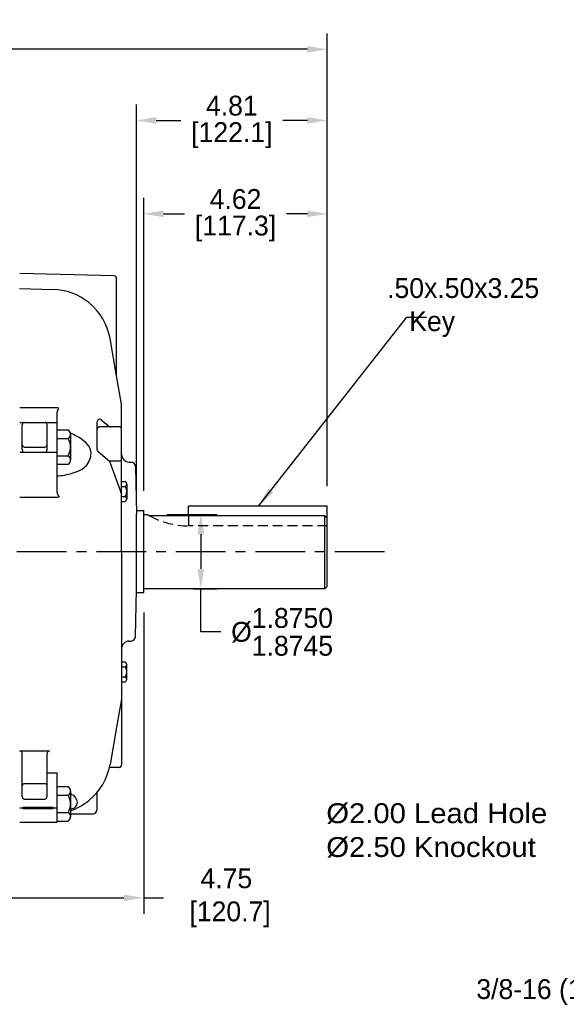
# Model space of a CAD drawing. Header units: inches. Extents: x 909.4 to 974.7, y 897.8 to 937.9.
# Tile 4 of 7: x 929.4 to 943.2, y 909.1 to 933.9. Entities that reach past the tile are written whole.
import ezdxf

# ---------------------------------------------------------------- set-up
doc = ezdxf.new("R2010")
doc.units = ezdxf.units.IN
doc.header["$MEASUREMENT"] = 0
doc.linetypes.add('CENTER', pattern=[2, 1.25, -0.25, 0.25, -0.25])
doc.linetypes.add('HIDDEN', pattern=[0.375, 0.25, -0.125])
for name, color, linetype in [('Centerline', 40, 'CENTER'), ('Dimensions', 140, 'Continuous'), ('Hidden', 102, 'HIDDEN')]:
    doc.layers.add(name, color=color, linetype=linetype)
doc.dimstyles.get("Standard").update_dxf_attribs({"dimtxt": 0.5, "dimasz": 0.5, "dimexe": 0.4, "dimexo": 0.5, "dimgap": 0.12, "dimtad": 0, "dimtih": 1, "dimtoh": 1, "dimzin": 0, "dimdsep": 46, "dimtxsty": 'Standard', "dimcen": 0, "dimadec": 0, "dimazin": 0, "dimtfac": 1, "dimtofl": 0, "dimtmove": 0, "dimatfit": 3, "dimfxl": 0, "dimtolj": 1, "dimtzin": 0, "dimarcsym": 0})
doc.dimstyles.new('STANDARD_-_A-B', dxfattribs={"dimtxt": 0.125, "dimasz": 0.125, "dimexe": 0.0625, "dimexo": 0.0625, "dimgap": 0.045, "dimtad": 0, "dimtih": 1, "dimtoh": 1, "dimdec": 4, "dimzin": 4, "dimdsep": 46, "dimtxsty": 'Standard', "dimcen": 0, "dimclrd": 256, "dimclre": 256, "dimclrt": 256, "dimaunit": 1, "dimadec": 0, "dimazin": 0, "dimtm": 1e-09, "dimtfac": 1, "dimtdec": 4, "dimtofl": 0, "dimtmove": 0, "dimatfit": 3, "dimfxl": 0, "dimtolj": 1, "dimtzin": 4, "dimarcsym": 0})

# ---------------------------------------------------------------- blocks, each defined once
blk = doc.blocks.new('*D16')
at = {"layer": 'Defpoints', "color": 0}
for p in [(932.661, 921.428), (933.32, 919.553), (934.006, 919.553)]:
    blk.add_point(p, dxfattribs=at)
at = {"layer": 'Dimensions', "color": 0, "lineweight": -2}
for p, q in [((933.161, 921.428), (934.406, 921.428)), ((934.006, 920.928), (934.006, 920.053)), ((933.82, 919.553), (934.406, 919.553)), ((934.006, 918.47), (934.006, 919.553)), ((934.506, 918.47), (934.006, 918.47))]:
    blk.add_line(p, q, dxfattribs=at)
at = {"layer": 'Dimensions', "color": 0}
for points in [[(933.922, 920.928), (934.089, 920.928), (934.006, 921.428)], [(933.922, 920.053), (934.089, 920.053), (934.006, 919.553)]]:
    blk.add_solid(points, dxfattribs=at)
at = {"layer": 'Dimensions', "color": 0, "insert": (936.052, 918.47), "char_height": 0.5, "attachment_point": 5}
blk.add_mtext('\\A1;%%C\\S1.8750^ 1.8745;', dxfattribs=at)
blk = doc.blocks.new('*D17')
at = {"layer": 'Defpoints', "color": 0}
for p in [(932.57, 919.46), (927.819, 913.162), (932.57, 911.775)]:
    blk.add_point(p, dxfattribs=at)
at = {"layer": 'Dimensions', "color": 0, "lineweight": -2}
for p, q in [((932.57, 918.96), (932.57, 911.375)), ((927.819, 912.662), (927.819, 911.375)), ((928.319, 911.775), (932.07, 911.775)), ((932.57, 911.775), (933.07, 911.775))]:
    blk.add_line(p, q, dxfattribs=at)
at = {"layer": 'Dimensions', "color": 0}
for points in [[(928.319, 911.858), (928.319, 911.692), (927.819, 911.775)], [(932.07, 911.858), (932.07, 911.692), (932.57, 911.775)]]:
    blk.add_solid(points, dxfattribs=at)
at = {"layer": 'Dimensions', "color": 0, "insert": (934.649, 911.775), "char_height": 0.5, "attachment_point": 5}
blk.add_mtext('\\A1;4.75\\P [120.7]', dxfattribs=at)
blk = doc.blocks.new('*D18')
at = {"layer": 'Defpoints', "color": 0}
for p in [(937.19, 933.133), (910.855, 925.681), (937.19, 921.636)]:
    blk.add_point(p, dxfattribs=at)
at = {"layer": 'Dimensions', "color": 0, "lineweight": -2}
for p, q in [((910.855, 926.181), (910.855, 933.533)), ((937.19, 922.136), (937.19, 933.533)), ((911.355, 933.133), (922.319, 933.133)), ((936.69, 933.133), (925.726, 933.133))]:
    blk.add_line(p, q, dxfattribs=at)
at = {"layer": 'Dimensions', "color": 0}
for points in [[(911.355, 933.217), (911.355, 933.05), (910.855, 933.133)], [(936.69, 933.217), (936.69, 933.05), (937.19, 933.133)]]:
    blk.add_solid(points, dxfattribs=at)
at = {"layer": 'Dimensions', "color": 0, "insert": (924.023, 933.133), "char_height": 0.5, "attachment_point": 5}
blk.add_mtext('\\A1;26.34\\P [668.9]', dxfattribs=at)
blk = doc.blocks.new('*D19')
at = {"layer": 'Defpoints', "color": 0}
for p in [(937.19, 928.992), (932.57, 921.521), (937.19, 921.636)]:
    blk.add_point(p, dxfattribs=at)
at = {"layer": 'Dimensions', "color": 0, "lineweight": -2}
for p, q in [((932.57, 922.021), (932.57, 929.392)), ((937.19, 922.136), (937.19, 929.392)), ((933.07, 928.992), (933.594, 928.992)), ((936.69, 928.992), (936.167, 928.992))]:
    blk.add_line(p, q, dxfattribs=at)
at = {"layer": 'Dimensions', "color": 0}
for points in [[(933.07, 929.076), (933.07, 928.909), (932.57, 928.992)], [(936.69, 929.076), (936.69, 928.909), (937.19, 928.992)]]:
    blk.add_solid(points, dxfattribs=at)
at = {"layer": 'Dimensions', "color": 0, "char_height": 0.5, "attachment_point": 5}
for s, insert in [('\\A1;4.62', (934.88, 929.362)), ('\\A1;[117.3]', (934.88, 928.622))]:
    blk.add_mtext(s, dxfattribs=dict(at, insert=insert))
blk = doc.blocks.new('*D20')
at = {"layer": 'Defpoints', "color": 0}
for p in [(937.19, 931.342), (937.19, 921.636), (932.384, 921.444)]:
    blk.add_point(p, dxfattribs=at)
at = {"layer": 'Dimensions', "color": 0, "lineweight": -2}
for p, q in [((932.384, 921.944), (932.384, 931.742)), ((937.19, 922.136), (937.19, 931.742)), ((932.884, 931.342), (933.501, 931.342)), ((936.69, 931.342), (936.074, 931.342))]:
    blk.add_line(p, q, dxfattribs=at)
at = {"layer": 'Dimensions', "color": 0}
for points in [[(932.884, 931.426), (932.884, 931.259), (932.384, 931.342)], [(936.69, 931.426), (936.69, 931.259), (937.19, 931.342)]]:
    blk.add_solid(points, dxfattribs=at)
at = {"layer": 'Dimensions', "color": 0, "char_height": 0.5, "attachment_point": 5}
for s, insert in [('\\A1;4.81', (934.787, 931.712)), ('\\A1;[122.1]', (934.787, 930.972))]:
    blk.add_mtext(s, dxfattribs=dict(at, insert=insert))

msp = doc.modelspace()

# ---------------------------------------------------------------- linework, layer by layer
for p, q in [((931.828, 927.43), (929.447, 927.492)), ((931.887, 924.914), (931.887, 927.37)), ((929.445, 927.113), (930.284, 927.09)), ((931.887, 924.914), (931.721, 925.851)), ((932.012, 924.205), (931.887, 924.914)), ((932.012, 920.491), (932.012, 924.205)), ((929.447, 924.121), (930.424, 924.121)), ((930.387, 921.982), (930.387, 924.001)), ((929.447, 923.743), (930.387, 923.743)), ((931.401, 923.054), (931.401, 923.762)), ((931.5, 923.807), (931.671, 923.661)), ((929.512, 923.052), (929.512, 923.683)), ((930.137, 923.052), (930.137, 923.683)), ((930.384, 923.554), (930.666, 923.554)), ((931.952, 923.632), (931.461, 923.632)), ((930.384, 923.337), (930.666, 923.337)), ((930.728, 923.445), (930.728, 922.796)), ((929.447, 922.992), (930.387, 922.992)), ((929.572, 923.122), (930.077, 923.122)), ((931.422, 923.008), (931.705, 922.766)), ((930.384, 922.904), (930.666, 922.904)), ((931.952, 922.766), (931.705, 922.766)), ((931.705, 922.766), (932.012, 921.937)), ((932.197, 922.745), (932.247, 922.744)), ((930.384, 922.688), (930.666, 922.688)), ((932.364, 922.626), (932.384, 921.444)), ((932.009, 922.258), (932.104, 922.258)), ((932.009, 922.132), (932.104, 922.132)), ((932.141, 922.195), (932.141, 921.816)), ((929.447, 921.862), (930.424, 921.862)), ((932.009, 921.879), (932.104, 921.879)), ((932.009, 921.753), (932.104, 921.753)), ((932.383, 921.521), (932.57, 921.521)), ((932.57, 919.46), (932.57, 921.521)), ((933.7, 921.394), (933.7, 921.636)), ((937.19, 921.636), (933.7, 921.636)), ((937.19, 919.613), (937.19, 921.636)), ((932.384, 919.538), (932.384, 921.444)), ((932.384, 920.491), (932.384, 921.444)), ((932.57, 921.428), (932.661, 921.428)), ((937.13, 921.394), (932.718, 921.394)), ((937.13, 919.553), (937.13, 921.394)), ((937.13, 921.394), (937.19, 921.332)), ((932.012, 920.491), (932.012, 915.119)), ((932.364, 918.356), (932.384, 919.538)), ((937.13, 919.553), (932.57, 919.553)), ((937.13, 919.553), (937.19, 919.613)), ((932.384, 919.46), (932.57, 919.46)), ((932.197, 918.236), (932.243, 918.238)), ((932.009, 917.713), (932.104, 917.713)), ((932.009, 917.587), (932.104, 917.587)), ((932.141, 917.271), (932.141, 917.65)), ((932.009, 917.334), (932.104, 917.334)), ((932.009, 917.208), (932.104, 917.208)), ((932.012, 916.776), (931.887, 916.067)), ((931.887, 916.067), (931.721, 915.13)), ((929.452, 915.471), (930.197, 915.471)), ((929.512, 914.322), (929.512, 915.411)), ((930.137, 914.322), (930.137, 915.411)), ((931.95, 915.056), (931.708, 915.054)), ((930.137, 914.921), (930.387, 914.921)), ((930.387, 913.681), (930.387, 914.921)), ((929.572, 914.65), (930.077, 914.65)), ((930.384, 914.574), (930.666, 914.574)), ((930.384, 914.357), (930.666, 914.357)), ((930.728, 914.465), (930.728, 913.816)), ((931.401, 914.01), (931.401, 914.436)), ((931.401, 914.366), (931.401, 914.436)), ((929.447, 914.04), (930.387, 914.04)), ((929.527, 914.06), (930.293, 914.06)), ((929.572, 914.262), (930.077, 914.262)), ((929.527, 914.02), (930.292, 914.02)), ((930.384, 913.924), (930.666, 913.924)), ((931.277, 913.885), (930.728, 913.88)), ((929.447, 913.681), (930.387, 913.681)), ((930.384, 913.708), (930.666, 913.708))]:
    msp.add_line(p, q)
for centre, radius, start, end in [((931.827, 927.37), 0.06, 359.9999, 88.4995), ((930.244, 925.591), 1.5, 50.97, 88.4943), ((930.244, 925.591), 1.5, 10, 50.97), ((930.507, 924.001), 0.12, 128.158, 180), ((929.572, 923.683), 0.06, 90, 180), ((930.077, 923.683), 0.06, 0, 90), ((931.461, 923.762), 0.06, 49.3594, 179.9999), ((930.603, 923.445), 0.125, 300, 60), ((931.461, 923.572), 0.06, 89.9999, 179.9999), ((931.749, 923.752), 0.12, 229.3594, 269.9999), ((931.952, 923.572), 0.06, 359.9999, 89.9999), ((930.322, 923.121), 0.406, 327.7958, 32.2042), ((929.572, 923.182), 0.06, 180, 270), ((929.572, 923.052), 0.06, 180, 270), ((930.077, 923.182), 0.06, 270, 0), ((930.077, 923.052), 0.06, 270, 0), ((931.461, 923.054), 0.06, 179.9999, 229.3593), ((930.603, 922.796), 0.125, 300, 60), ((931.952, 922.826), 0.06, 269.9999, 359.9999), ((932.202, 922.935), 0.19, 179.9999, 268.4999), ((932.244, 922.624), 0.12, 0.9999, 88.4999), ((932.068, 922.195), 0.0729, 300, 60), ((930.507, 921.982), 0.12, 180, 243.1025), ((931.904, 922.006), 0.237, 327.7958, 32.2042), ((932.068, 921.816), 0.0729, 300, 60), ((933.7, 923.136), 2, 238.6765, 240.5885), ((932.244, 918.358), 0.12, 271.4999, 358.9999), ((932.202, 918.047), 0.19, 91.4999, 179.9999), ((932.068, 917.65), 0.0729, 300, 60), ((931.904, 917.461), 0.237, 327.7958, 32.2042), ((932.068, 917.271), 0.0729, 300, 60), ((929.452, 915.411), 0.06, 0, 90), ((930.197, 915.411), 0.06, 90, 180), ((930.244, 915.39), 1.5, 309.029, 349.9991), ((931.949, 915.119), 0.0625, 270.5, 359.9999), ((929.572, 914.59), 0.06, 90, 180), ((930.077, 914.59), 0.06, 0, 90), ((930.603, 914.465), 0.125, 300, 60), ((929.572, 914.322), 0.06, 180, 270), ((930.077, 914.322), 0.06, 270, 0), ((930.322, 914.141), 0.406, 327.7958, 32.2042), ((930.244, 915.39), 1.5, 288.8175, 309.029), ((930.603, 913.816), 0.125, 300, 60), ((931.276, 914.01), 0.125, 270.4999, 359.9999)]:
    msp.add_arc(centre, radius, start, end)
for points, knots in [([(930.387, 922.395), (930.516, 922.399), (930.643, 922.427), (930.77, 922.465), (930.907, 922.506), (931.044, 922.56), (931.135, 922.669), (931.214, 922.764), (931.258, 922.902), (931.237, 923.018), (931.207, 923.184), (931.043, 923.304), (930.88, 923.395), (930.829, 923.423), (930.777, 923.449), (930.725, 923.471)], [0, 0, 0, 0, 0.2, 0.2, 0.2, 0.4, 0.4, 0.4, 0.6, 0.6, 0.6, 0.8, 0.8, 0.8, 1, 1, 1, 1]), ([(930.728, 914.008), (930.794, 914.015), (930.863, 914.059), (930.888, 914.116), (930.92, 914.192), (930.877, 914.291), (930.808, 914.346), (930.784, 914.366), (930.756, 914.38), (930.728, 914.388)], [0, 0, 0, 0, 0.333333, 0.333333, 0.333333, 0.666667, 0.666667, 0.666667, 1, 1, 1, 1])]:
    msp.add_open_spline(points, degree=3, knots=knots)
at = {"layer": 'Centerline'}
msp.add_line((909.379, 920.491), (938.744, 920.491), dxfattribs=at)
at = {"layer": 'Hidden'}
for p in [(933.7, 921.394), (937.19, 921.136)]:
    msp.add_line(p, (933.7, 921.136), dxfattribs=at)
msp.add_arc((933.7, 923.136), 2, 240.5885, 270, dxfattribs=at)

# ---------------------------------------------------------------- texts
at = {"layer": 'Dimensions', "width": 1.1}
for s, p in [('%%C2.00 Lead Hole', (937.165, 913.655)), ('%%C2.50 Knockout', (937.165, 912.803))]:
    msp.add_text(s, height=0.5, dxfattribs=at).set_placement(p)
at = {"layer": 'Dimensions'}
msp.add_text('3/8-16 (1)', height=0.5, dxfattribs=at).set_placement((940.942, 909.228))
at = {"layer": 'Dimensions', "insert": (938.696, 927.374), "char_height": 0.5, "attachment_point": 1}
msp.add_mtext('.50x.50x3.25\\P   Key', dxfattribs=at)

# ---------------------------------------------------------------- dimensions: what is measured, and where the dimension line sits
at = {"layer": 'Dimensions'}
for base, p1, p2, picture, middle in [((937.1903, 933.1333), (910.8548, 925.6807), (937.1903, 921.6365), '*D18', (924.0225, 933.1333)), ((932.57, 911.775), (927.819, 913.162), (932.57, 919.46), '*D17', (934.649, 911.775))]:
    dim = msp.add_linear_dim(base=base, p1=p1, p2=p2, dimstyle='Standard', override={"dimpost": '\\X'}, dxfattribs=at)
    dim.commit()
    dim.dimension.update_dxf_attribs({"geometry": picture, "text_midpoint": middle, "dimtype": 160})
for base, p1, picture, middle in [((937.19, 931.342), (932.384, 921.444), '*D20', (934.787, 931.342)), ((937.19, 928.992), (932.57, 921.521), '*D19', (934.88, 928.992))]:
    dim = msp.add_linear_dim(base=base, p1=p1, p2=(937.19, 921.636), dimstyle='Standard', override={"dimpost": '\\X'}, dxfattribs=at)
    dim.commit()
    dim.dimension.update_dxf_attribs({"geometry": picture, "text_midpoint": middle})
dim = msp.add_linear_dim(base=(934.0056, 919.5532), p1=(932.6605, 921.428), p2=(933.3203, 919.5532), angle=90, text='%%C<>', dimstyle='Standard', override={"dimgap": 0.13, "dimpost": '\\X', "dimtol": 0, "dimlim": 1, "dimtp": 0.0002, "dimtm": 0.0003, "dimtdec": 4, "dimtmove": 1}, dxfattribs=at)
dim.commit()
dim.dimension.update_dxf_attribs({"geometry": '*D16', "text_midpoint": (934.6675, 918.47), "dimtype": 160})

# ---------------------------------------------------------------- leaders
at = {"layer": 'Dimensions', "annotation_type": 0, "has_hookline": 1, "hookline_direction": 0, "text_width": 4.149}
msp.add_leader([(935.461, 921.636), (939.191, 926.39), (939.691, 926.39)], dimstyle='STANDARD_-_A-B', override={"dimscale": 4}, dxfattribs=at)

doc.saveas('drawing.dxf')
